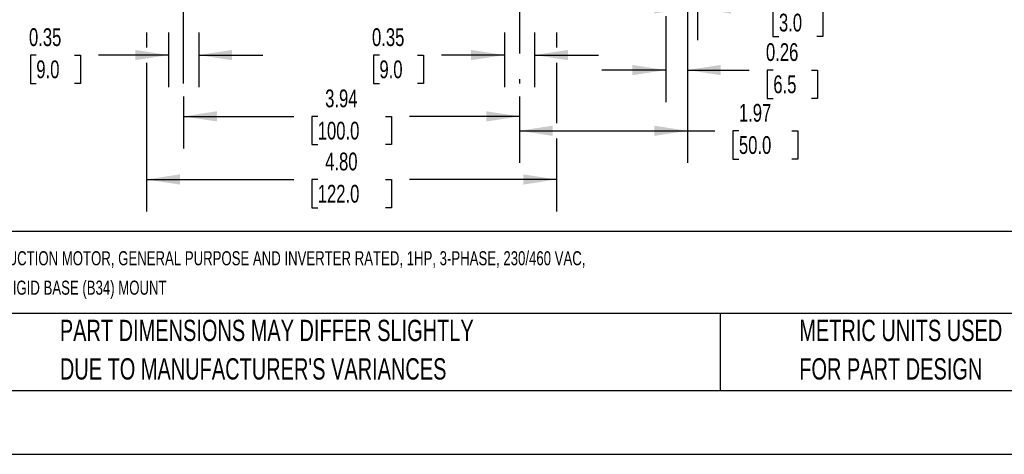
# Model space of a CAD drawing. Header units: inches. Extents: x 0 to 33, y 0 to 25.5.
# Tile 2 of 18: x 6 to 17.6, y 0 to 5.1. Entities that reach past the tile are written whole.
import ezdxf

# ---------------------------------------------------------------- set-up
doc = ezdxf.new("R2010")
doc.units = ezdxf.units.IN
doc.header["$LTSCALE"] = 3
doc.header["$MEASUREMENT"] = 0
doc.linetypes.add('CENTERX2', pattern=[0.8, 0.5, -0.1, 0.1, -0.1])
doc.layers.add('CENTER', color=40, linetype='CENTERX2')
doc.layers.add('DIMENSIONS', color=140, linetype='Continuous', lineweight=25)
doc.layers.add('TEXT', color=140, linetype='Continuous', lineweight=25)
doc.styles.add('SLDTEXTSTYLE0', font='TXT', dxfattribs={"width": 0.7})
doc.dimstyles.new('SLDDIMSTYLE0', dxfattribs={"dimtxt": 0.208333, "dimasz": 0.39, "dimexe": 0, "dimexo": 0.0625, "dimgap": 0.052083, "dimtad": 0, "dimtih": 1, "dimtoh": 1, "dimrnd": 1e-09, "dimdsep": 46, "dimtxsty": 'SLDTEXTSTYLE0', "dimsah": 1, "dimcen": 0.09, "dimadec": 0, "dimazin": 2, "dimtfac": 1, "dimtmove": 0, "dimatfit": 0, "dimfxl": 0, "dimfrac": 2, "dimtolj": 1, "dimtzin": 12, "dimarcsym": 0})
doc.dimstyles.new('SLDDIMSTYLE2', dxfattribs={"dimtxt": 0.208333, "dimasz": 0.39, "dimexe": 0, "dimexo": 0.0625, "dimgap": 0.052083, "dimtad": 0, "dimtih": 1, "dimtoh": 1, "dimrnd": 1e-09, "dimzin": 12, "dimdsep": 46, "dimtxsty": 'SLDTEXTSTYLE0', "dimsah": 1, "dimcen": 0.09, "dimadec": 0, "dimazin": 3, "dimtfac": 1, "dimtofl": 0, "dimtmove": 0, "dimatfit": 3, "dimfxl": 0, "dimfrac": 2, "dimtolj": 1, "dimtzin": 12, "dimarcsym": 0})
doc.dimstyles.new('SLDDIMSTYLE3', dxfattribs={"dimtxt": 0.208333, "dimasz": 0.39, "dimexe": 0, "dimexo": 0.0625, "dimgap": 0.052083, "dimtad": 0, "dimtih": 1, "dimtoh": 1, "dimrnd": 1e-09, "dimzin": 4, "dimdsep": 46, "dimtxsty": 'SLDTEXTSTYLE0', "dimsah": 1, "dimcen": 0.09, "dimadec": 0, "dimazin": 1, "dimtfac": 1, "dimtofl": 0, "dimtmove": 0, "dimatfit": 3, "dimfxl": 0, "dimfrac": 2, "dimtolj": 1, "dimtzin": 12, "dimarcsym": 0})

# ---------------------------------------------------------------- blocks, each defined once
blk = doc.blocks.new('SW_NOTE_0_1')
at = {"layer": 'TEXT', "color": 0, "linetype": 'CENTERX2', "lineweight": 18, "char_height": 0.165, "attachment_point": 1, "style": 'SLDTEXTSTYLE0'}
for s, insert in [('M.G.M. ELECTRIC MOTORS SMX IE3 PREMIUM EFFICIENCY AC INDUCTION MOTOR, GENERAL PURPOSE AND INVERTER RATED, 1HP, 3-PHASE, 230/460 VAC,', (0, 0.213)), ('3600RPM, TEFC, IEC 80 FRAME, ALUMINUM, C-FACE/REMOVABLE RIGID BASE (B34) MOUNT', (0, -0.132))]:
    blk.add_mtext(s, dxfattribs=dict(at, insert=insert))
blk = doc.blocks.new('SW_NOTE_0_4')
at = {"layer": 'TEXT', "color": 0, "linetype": 'CENTERX2', "lineweight": 18, "char_height": 0.25, "attachment_point": 1, "style": 'SLDTEXTSTYLE0'}
for s, insert in [('PART DIMENSIONS MAY DIFFER SLIGHTLY', (0, 0.322)), ("DUE TO MANUFACTURER'S VARIANCES", (0, -0.129))]:
    blk.add_mtext(s, dxfattribs=dict(at, insert=insert))
blk = doc.blocks.new('SW_NOTE_0_7')
at = {"layer": 'TEXT', "color": 0, "linetype": 'CENTERX2', "lineweight": 18, "char_height": 0.25, "attachment_point": 1, "style": 'SLDTEXTSTYLE0'}
for s, insert in [('METRIC UNITS USED', (0, 0.322)), ('FOR PART DESIGN', (0, -0.129))]:
    blk.add_mtext(s, dxfattribs=dict(at, insert=insert))
blk = doc.blocks.new('_D')
at = {"layer": 'DIMENSIONS'}
for p, q in [((7.783, 4.947), (7.783, 4.307)), ((8.137, 4.947), (8.137, 4.307)), ((6.234, 4.681), (6.165, 4.681)), ((6.165, 4.681), (6.165, 4.35)), ((6.68, 4.681), (6.75, 4.681)), ((6.75, 4.681), (6.75, 4.35)), ((7.783, 4.682), (6.963, 4.682)), ((8.137, 4.682), (8.887, 4.682)), ((6.165, 4.35), (6.234, 4.35)), ((6.75, 4.35), (6.68, 4.35))]:
    blk.add_line(p, q, dxfattribs=at)
for points in [[(7.783, 4.682), (7.393, 4.742), (7.393, 4.622)], [(8.137, 4.682), (8.527, 4.622), (8.527, 4.742)]]:
    blk.add_solid(points, dxfattribs=at)
at = {"layer": 'DIMENSIONS', "char_height": 0.2083, "attachment_point": 1, "style": 'SLDTEXTSTYLE0'}
for s, insert in [('0.35', (6.148, 4.996)), ('9.0', (6.234, 4.619))]:
    blk.add_mtext(s, dxfattribs=dict(at, insert=insert))
blk = doc.blocks.new('_D_1')
at = {"layer": 'DIMENSIONS'}
for p, q in [((11.72, 4.947), (11.72, 4.307)), ((12.074, 4.947), (12.074, 4.307)), ((10.255, 4.681), (10.185, 4.681)), ((10.185, 4.681), (10.185, 4.35)), ((10.701, 4.681), (10.771, 4.681)), ((10.771, 4.681), (10.771, 4.35)), ((11.72, 4.682), (10.983, 4.682)), ((12.074, 4.682), (12.824, 4.682)), ((10.185, 4.35), (10.255, 4.35)), ((10.771, 4.35), (10.701, 4.35))]:
    blk.add_line(p, q, dxfattribs=at)
for points in [[(11.72, 4.682), (11.33, 4.742), (11.33, 4.622)], [(12.074, 4.682), (12.464, 4.622), (12.464, 4.742)]]:
    blk.add_solid(points, dxfattribs=at)
at = {"layer": 'DIMENSIONS', "char_height": 0.2083, "attachment_point": 1, "style": 'SLDTEXTSTYLE0'}
for s, insert in [('0.35', (10.168, 4.996)), ('9.0', (10.255, 4.619))]:
    blk.add_mtext(s, dxfattribs=dict(at, insert=insert))
blk = doc.blocks.new('_D_8')
at = {"layer": 'DIMENSIONS'}
for p, q in [((13.866, 6.522), (13.866, 4.855)), ((13.984, 6.522), (13.984, 4.855)), ((13.866, 5.23), (13.116, 5.23)), ((13.984, 5.23), (14.654, 5.23)), ((14.937, 5.23), (14.867, 5.23)), ((14.867, 5.23), (14.867, 4.898)), ((15.383, 5.23), (15.452, 5.23)), ((15.452, 5.23), (15.452, 4.898)), ((14.867, 4.898), (14.937, 4.898)), ((15.452, 4.898), (15.383, 4.898))]:
    blk.add_line(p, q, dxfattribs=at)
for points in [[(13.866, 5.23), (13.476, 5.29), (13.476, 5.17)], [(13.984, 5.23), (14.374, 5.17), (14.374, 5.29)]]:
    blk.add_solid(points, dxfattribs=at)
at = {"layer": 'DIMENSIONS', "char_height": 0.2083, "attachment_point": 1, "style": 'SLDTEXTSTYLE0'}
for s, insert in [('0.12', (14.85, 5.545)), ('3.0', (14.937, 5.167))]:
    blk.add_mtext(s, dxfattribs=dict(at, insert=insert))
blk = doc.blocks.new('_D_9')
at = {"layer": 'DIMENSIONS'}
for p, q in [((13.61, 5.734), (13.61, 5.32)), ((13.866, 5.734), (13.866, 4.131)), ((13.61, 5.14), (13.61, 4.131)), ((13.61, 4.506), (12.86, 4.506)), ((13.866, 4.506), (14.589, 4.506)), ((14.871, 4.505), (14.801, 4.505)), ((14.801, 4.505), (14.801, 4.174)), ((15.317, 4.505), (15.387, 4.505)), ((15.387, 4.505), (15.387, 4.174)), ((14.801, 4.174), (14.871, 4.174)), ((15.387, 4.174), (15.317, 4.174))]:
    blk.add_line(p, q, dxfattribs=at)
for points in [[(13.61, 4.506), (13.22, 4.566), (13.22, 4.446)], [(13.866, 4.506), (14.256, 4.446), (14.256, 4.566)]]:
    blk.add_solid(points, dxfattribs=at)
at = {"layer": 'DIMENSIONS', "char_height": 0.2083, "attachment_point": 1, "style": 'SLDTEXTSTYLE0'}
for s, insert in [('0.26', (14.785, 4.821)), ('6.5', (14.871, 4.443))]:
    blk.add_mtext(s, dxfattribs=dict(at, insert=insert))
blk = doc.blocks.new('_D_10')
at = {"layer": 'DIMENSIONS'}
for p, q in [((7.527, 4.947), (7.527, 4.772)), ((12.33, 4.947), (12.33, 4.772)), ((7.527, 4.592), (7.527, 2.848)), ((12.33, 4.592), (12.33, 3.884)), ((12.33, 3.704), (12.33, 2.848)), ((7.527, 3.223), (9.25, 3.223)), ((9.532, 3.222), (9.462, 3.222)), ((9.462, 3.222), (9.462, 2.891)), ((10.325, 3.222), (10.395, 3.222)), ((10.395, 3.222), (10.395, 2.891)), ((12.33, 3.223), (10.607, 3.223)), ((9.462, 2.891), (9.532, 2.891)), ((10.395, 2.891), (10.325, 2.891))]:
    blk.add_line(p, q, dxfattribs=at)
for points in [[(7.527, 3.223), (7.917, 3.163), (7.917, 3.283)], [(12.33, 3.223), (11.94, 3.283), (11.94, 3.163)]]:
    blk.add_solid(points, dxfattribs=at)
at = {"layer": 'DIMENSIONS', "char_height": 0.2083, "attachment_point": 1, "style": 'SLDTEXTSTYLE0'}
for s, insert in [('4.80', (9.619, 3.538)), ('122.0', (9.532, 3.16))]:
    blk.add_mtext(s, dxfattribs=dict(at, insert=insert))
blk = doc.blocks.new('_D_11')
at = {"layer": 'DIMENSIONS'}
for p, q in [((7.96, 4.197), (7.96, 3.588)), ((11.897, 4.197), (11.897, 3.588)), ((7.96, 3.963), (9.25, 3.963)), ((9.532, 3.963), (9.462, 3.963)), ((9.462, 3.963), (9.462, 3.632)), ((10.325, 3.963), (10.395, 3.963)), ((10.395, 3.963), (10.395, 3.632)), ((11.897, 3.963), (10.607, 3.963)), ((9.462, 3.632), (9.532, 3.632)), ((10.395, 3.632), (10.325, 3.632))]:
    blk.add_line(p, q, dxfattribs=at)
for points in [[(7.96, 3.963), (8.35, 3.903), (8.35, 4.023)], [(11.897, 3.963), (11.507, 4.023), (11.507, 3.903)]]:
    blk.add_solid(points, dxfattribs=at)
at = {"layer": 'DIMENSIONS', "char_height": 0.2083, "attachment_point": 1, "style": 'SLDTEXTSTYLE0'}
for s, insert in [('3.94', (9.619, 4.278)), ('100.0', (9.532, 3.9))]:
    blk.add_mtext(s, dxfattribs=dict(at, insert=insert))
blk = doc.blocks.new('_D_12')
at = {"layer": 'DIMENSIONS'}
for p, q in [((13.866, 5.734), (13.866, 3.419)), ((11.897, 4.197), (11.897, 3.419)), ((11.897, 3.794), (13.866, 3.794)), ((13.866, 3.794), (14.186, 3.794)), ((14.468, 3.794), (14.398, 3.794)), ((14.398, 3.794), (14.398, 3.463)), ((15.087, 3.794), (15.157, 3.794)), ((15.157, 3.794), (15.157, 3.463)), ((14.398, 3.463), (14.468, 3.463)), ((15.157, 3.463), (15.087, 3.463))]:
    blk.add_line(p, q, dxfattribs=at)
for points in [[(11.897, 3.794), (12.287, 3.734), (12.287, 3.854)], [(13.866, 3.794), (13.476, 3.854), (13.476, 3.734)]]:
    blk.add_solid(points, dxfattribs=at)
at = {"layer": 'DIMENSIONS', "char_height": 0.2083, "attachment_point": 1, "style": 'SLDTEXTSTYLE0'}
for s, insert in [('1.97', (14.468, 4.109)), ('50.0', (14.468, 3.731))]:
    blk.add_mtext(s, dxfattribs=dict(at, insert=insert))

msp = doc.modelspace()

# ---------------------------------------------------------------- linework, layer by layer
at = {"color": 7, "linetype": 'Continuous'}
msp.add_line((33, 0), (0, 0), dxfattribs=at)
at = {"layer": 'CENTER'}
for p, q in [((7.96, 4.347), (7.96, 6.201)), ((11.897, 6.201), (11.897, 4.347))]:
    msp.add_line(p, q, dxfattribs=at)
at = {"layer": 'TEXT'}
for p, q in [((32.25, 2.613), (0.75, 2.613)), ((32.25, 1.65), (0.75, 1.65)), ((14.25, 1.65), (14.25, 0.75)), ((0.75, 0.75), (32.25, 0.75))]:
    msp.add_line(p, q, dxfattribs=at)

# ---------------------------------------------------------------- block references
at = {"layer": 'TEXT', "linetype": 'CENTERX2', "lineweight": 18}
for name, p in [('SW_NOTE_0_1', (0.912, 2.169)), ('SW_NOTE_0_4', (6.51, 1.256)), ('SW_NOTE_0_7', (15.175, 1.256))]:
    msp.add_blockref(name, p, dxfattribs=at)

# ---------------------------------------------------------------- dimensions: what is measured, and where the dimension line sits
at = {"layer": 'DIMENSIONS'}
for base, p1, p2, dimstyle, picture, middle in [((13.984, 5.23), (13.866, 6.672), (13.984, 6.672), 'SLDDIMSTYLE0', '_D_8', (15.16, 5.23)), ((11.897, 3.794), (13.866, 5.884), (11.897, 4.347), 'SLDDIMSTYLE2', '_D_12', (14.777, 3.794)), ((13.866, 4.506), (13.61, 5.884), (13.866, 5.884), 'SLDDIMSTYLE0', '_D_9', (15.094, 4.506)), ((8.137, 4.682), (7.783, 5.097), (8.137, 5.097), 'SLDDIMSTYLE0', '_D', (6.457, 4.682)), ((11.72, 4.682), (12.074, 5.097), (11.72, 5.097), 'SLDDIMSTYLE0', '_D_1', (10.478, 4.682)), ((11.897, 3.963), (7.96, 4.347), (11.897, 4.347), 'SLDDIMSTYLE2', '_D_11', (9.928, 3.963))]:
    dim = msp.add_linear_dim(base=base, p1=p1, p2=p2, dimstyle=dimstyle, dxfattribs=at)
    dim.commit()
    dim.dimension.update_dxf_attribs({"geometry": picture, "text_midpoint": middle, "dimtype": 160})
dim = msp.add_linear_dim(base=(12.33, 3.223), p1=(7.527, 5.097), p2=(12.33, 5.097), angle=0, dimstyle='SLDDIMSTYLE3', dxfattribs=at)
dim.commit()
dim.dimension.update_dxf_attribs({"geometry": '_D_10', "text_midpoint": (9.929, 3.223), "dimtype": 160})

doc.saveas('drawing.dxf')
